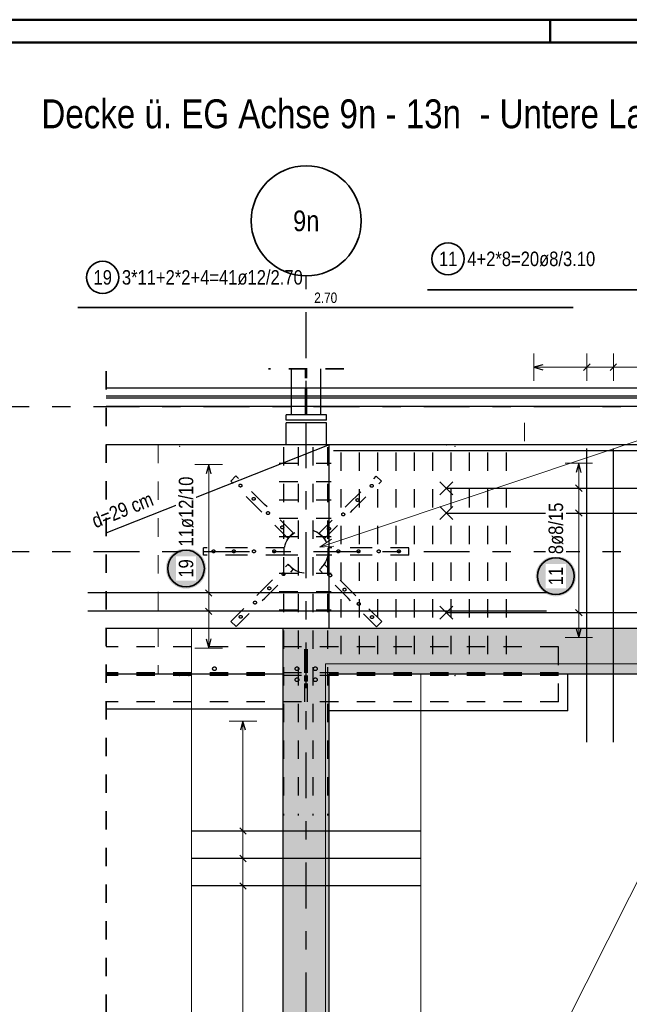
# Model space of a CAD drawing. Header units: millimetres. Extents: x -7.9 to 38.5, y -8.4 to 24.5.
# Tile 15 of 37: x 2.4 to 5.7, y 15.7 to 21. Entities that reach past the tile are written whole.
import ezdxf
from ezdxf.enums import TextEntityAlignment as Align

# ---------------------------------------------------------------- set-up
doc = ezdxf.new("R2010")
doc.units = ezdxf.units.MM
doc.linetypes.add('DASHDOTX2', pattern=[2, 1, -0.5, 0, -0.5])
doc.linetypes.add('HIDDEN', pattern=[0.375, 0.25, -0.125])
for name, color, linetype, lineweight in [('Achsen', 7, 'Continuous', 20), ('Mattenbewehrung', 7, 'Continuous', 20), ('Schraffuren', 7, 'Continuous', 20)]:
    doc.layers.add(name, color=color, linetype=linetype, lineweight=lineweight)
doc.styles.add('Arial Narrow', font='ARIALN.TTF')

msp = doc.modelspace()

# ---------------------------------------------------------------- hatches: boundary and pattern name
at = {"lineweight": 25, "true_color": 0xffffff}
for points in [[(3.374736, 18.03274), (3.374669, 18.036579), (3.374468, 18.040413), (3.374133, 18.044238), (3.373666, 18.048049), (3.373065, 18.051841), (3.372332, 18.05561), (3.371469, 18.059351), (3.370475, 18.06306), (3.369352, 18.066732), (3.368102, 18.070362), (3.366726, 18.073947), (3.365226, 18.077481), (3.363603, 18.080961), (3.36186, 18.084382), (3.359999, 18.08774), (3.358021, 18.091031), (3.35593, 18.094251), (3.353728, 18.097396), (3.351417, 18.100463), (3.349001, 18.103446), (3.346482, 18.106344), (3.343863, 18.109152), (3.341148, 18.111867), (3.33834, 18.114486), (3.335443, 18.117005), (3.332459, 18.119421), (3.329392, 18.121732), (3.326247, 18.123934), (3.323027, 18.126025), (3.319736, 18.128003), (3.316378, 18.129864), (3.312957, 18.131607), (3.309477, 18.13323), (3.305943, 18.13473), (3.302358, 18.136106), (3.298728, 18.137356), (3.295056, 18.138479), (3.291347, 18.139472), (3.287606, 18.140336), (3.283837, 18.141069), (3.280045, 18.141669), (3.276234, 18.142137), (3.272409, 18.142472), (3.268575, 18.142673), (3.264736, 18.14274), (3.260897, 18.142673), (3.257063, 18.142472), (3.253238, 18.142137), (3.249427, 18.141669), (3.245635, 18.141069), (3.241866, 18.140336), (3.238125, 18.139472), (3.234416, 18.138479), (3.230744, 18.137356), (3.227114, 18.136106), (3.223529, 18.13473), (3.219995, 18.13323), (3.216515, 18.131607), (3.213094, 18.129864), (3.209736, 18.128003), (3.206445, 18.126025), (3.203225, 18.123934), (3.20008, 18.121732), (3.197013, 18.119421), (3.194029, 18.117005), (3.191132, 18.114486), (3.188324, 18.111867), (3.185609, 18.109152), (3.18299, 18.106344), (3.180471, 18.103446), (3.178055, 18.100463), (3.175744, 18.097396), (3.173542, 18.094251), (3.171451, 18.091031), (3.169473, 18.08774), (3.167612, 18.084382), (3.165869, 18.080961), (3.164246, 18.077481), (3.162746, 18.073947), (3.16137, 18.070362), (3.16012, 18.066732), (3.158997, 18.06306), (3.158004, 18.059351), (3.15714, 18.05561), (3.156407, 18.051841), (3.155807, 18.048049), (3.155339, 18.044238), (3.155004, 18.040413), (3.154803, 18.036579), (3.154736, 18.03274), (3.154803, 18.028901), (3.155004, 18.025067), (3.155339, 18.021242), (3.155807, 18.017431), (3.156407, 18.013639), (3.15714, 18.00987), (3.158004, 18.006128), (3.158997, 18.00242), (3.16012, 17.998748), (3.16137, 17.995118), (3.162746, 17.991533), (3.164246, 17.987999), (3.165869, 17.984519), (3.167612, 17.981098), (3.169473, 17.97774), (3.171451, 17.974449), (3.173542, 17.971229), (3.175744, 17.968083), (3.178055, 17.965017), (3.180471, 17.962033), (3.18299, 17.959135), (3.185609, 17.956327), (3.188324, 17.953612), (3.191132, 17.950994), (3.194029, 17.948475), (3.197013, 17.946059), (3.20008, 17.943748), (3.203225, 17.941546), (3.206445, 17.939455), (3.209736, 17.937477), (3.213094, 17.935616), (3.216515, 17.933872), (3.219995, 17.93225), (3.223529, 17.93075), (3.227114, 17.929374), (3.230744, 17.928124), (3.234416, 17.927001), (3.238125, 17.926007), (3.241866, 17.925144), (3.245635, 17.924411), (3.249427, 17.92381), (3.253238, 17.923342), (3.257063, 17.923008), (3.260897, 17.922807), (3.264736, 17.92274), (3.268575, 17.922807), (3.272409, 17.923008), (3.276234, 17.923342), (3.280045, 17.92381), (3.283837, 17.924411), (3.287606, 17.925144), (3.291347, 17.926007), (3.295056, 17.927001), (3.298728, 17.928124), (3.302358, 17.929374), (3.305943, 17.93075), (3.309477, 17.93225), (3.312957, 17.933872), (3.316378, 17.935616), (3.319736, 17.937477), (3.323027, 17.939455), (3.326247, 17.941546), (3.329392, 17.943748), (3.332459, 17.946059), (3.335443, 17.948475), (3.33834, 17.950994), (3.341148, 17.953612), (3.343863, 17.956327), (3.346482, 17.959135), (3.349001, 17.962033), (3.351417, 17.965017), (3.353728, 17.968083), (3.35593, 17.971229), (3.358021, 17.974449), (3.359999, 17.97774), (3.36186, 17.981098), (3.363603, 17.984519), (3.365226, 17.987999), (3.366726, 17.991533), (3.368102, 17.995118), (3.369352, 17.998748), (3.370475, 18.00242), (3.371469, 18.006128), (3.372332, 18.00987), (3.373065, 18.013639), (3.373666, 18.017431), (3.374133, 18.021242), (3.374468, 18.025067)], [(5.390379, 17.991157), (5.390312, 17.994996), (5.390111, 17.998831), (5.389776, 18.002656), (5.389308, 18.006467), (5.388707, 18.010259), (5.387975, 18.014028), (5.387111, 18.017769), (5.386117, 18.021478), (5.384995, 18.025149), (5.383745, 18.02878), (5.382369, 18.032364), (5.380869, 18.035898), (5.379246, 18.039378), (5.377503, 18.042799), (5.375641, 18.046157), (5.373664, 18.049449), (5.371573, 18.052669), (5.36937, 18.055814), (5.36706, 18.05888), (5.364643, 18.061864), (5.362125, 18.064762), (5.359506, 18.06757), (5.356791, 18.070285), (5.353983, 18.072903), (5.351085, 18.075422), (5.348101, 18.077839), (5.345035, 18.080149), (5.34189, 18.082352), (5.33867, 18.084443), (5.335379, 18.08642), (5.33202, 18.088282), (5.328599, 18.090025), (5.32512, 18.091647), (5.321585, 18.093148), (5.318001, 18.094524), (5.31437, 18.095774), (5.310699, 18.096896), (5.30699, 18.09789), (5.303249, 18.098754), (5.29948, 18.099486), (5.295688, 18.100087), (5.291877, 18.100555), (5.288052, 18.10089), (5.284218, 18.10109), (5.280379, 18.101157), (5.27654, 18.10109), (5.272705, 18.10089), (5.26888, 18.100555), (5.26507, 18.100087), (5.261277, 18.099486), (5.257508, 18.098754), (5.253767, 18.09789), (5.250058, 18.096896), (5.246387, 18.095774), (5.242756, 18.094524), (5.239172, 18.093148), (5.235638, 18.091647), (5.232158, 18.090025), (5.228737, 18.088282), (5.225379, 18.08642), (5.222087, 18.084443), (5.218867, 18.082352), (5.215722, 18.080149), (5.212656, 18.077839), (5.209672, 18.075422), (5.206774, 18.072903), (5.203966, 18.070285), (5.201251, 18.06757), (5.198633, 18.064762), (5.196114, 18.061864), (5.193697, 18.05888), (5.191387, 18.055814), (5.189184, 18.052669), (5.187093, 18.049449), (5.185116, 18.046157), (5.183254, 18.042799), (5.181511, 18.039378), (5.179889, 18.035898), (5.178388, 18.032364), (5.177012, 18.02878), (5.175762, 18.025149), (5.17464, 18.021478), (5.173646, 18.017769), (5.172782, 18.014028), (5.17205, 18.010259), (5.171449, 18.006467), (5.170981, 18.002656), (5.170647, 17.998831), (5.170446, 17.994996), (5.170379, 17.991157), (5.170446, 17.987319), (5.170647, 17.983484), (5.170981, 17.979659), (5.171449, 17.975848), (5.17205, 17.972056), (5.172782, 17.968287), (5.173646, 17.964546), (5.17464, 17.960837), (5.175762, 17.957166), (5.177012, 17.953535), (5.178388, 17.949951), (5.179889, 17.946416), (5.181511, 17.942937), (5.183254, 17.939516), (5.185116, 17.936157), (5.187093, 17.932866), (5.189184, 17.929646), (5.191387, 17.926501), (5.193697, 17.923435), (5.196114, 17.920451), (5.198633, 17.917553), (5.201251, 17.914745), (5.203966, 17.91203), (5.206774, 17.909412), (5.209672, 17.906893), (5.212656, 17.904476), (5.215722, 17.902166), (5.218867, 17.899963), (5.222087, 17.897872), (5.225379, 17.895895), (5.228737, 17.894033), (5.232158, 17.89229), (5.235638, 17.890667), (5.239172, 17.889167), (5.242756, 17.887791), (5.246387, 17.886541), (5.250058, 17.885419), (5.253767, 17.884425), (5.257508, 17.883561), (5.261277, 17.882829), (5.26507, 17.882228), (5.26888, 17.88176), (5.272705, 17.881425), (5.27654, 17.881224), (5.280379, 17.881157), (5.284218, 17.881224), (5.288052, 17.881425), (5.291877, 17.88176), (5.295688, 17.882228), (5.29948, 17.882829), (5.303249, 17.883561), (5.30699, 17.884425), (5.310699, 17.885419), (5.31437, 17.886541), (5.318001, 17.887791), (5.321585, 17.889167), (5.32512, 17.890667), (5.328599, 17.89229), (5.33202, 17.894033), (5.335379, 17.895895), (5.33867, 17.897872), (5.34189, 17.899963), (5.345035, 17.902166), (5.348101, 17.904476), (5.351085, 17.906893), (5.353983, 17.909412), (5.356791, 17.91203), (5.359506, 17.914745), (5.362125, 17.917553), (5.364643, 17.920451), (5.36706, 17.923435), (5.36937, 17.926501), (5.371573, 17.929646), (5.373664, 17.932866), (5.375641, 17.936157), (5.377503, 17.939516), (5.379246, 17.942937), (5.380869, 17.946416), (5.382369, 17.949951), (5.383745, 17.953535), (5.384995, 17.957166), (5.386117, 17.960837), (5.387111, 17.964546), (5.387975, 17.968287), (5.388707, 17.972056), (5.389308, 17.975848), (5.389776, 17.979659), (5.390111, 17.983484)]]:
    msp.add_hatch(color=7, dxfattribs=at).paths.add_polyline_path(points)
at = {"layer": 'Schraffuren', "lineweight": 13, "true_color": 0xd7ffd7}
for points in [[(4.04492, 17.706544), (4.04492, 1.546548), (3.79492, 1.546548), (3.79492, 17.706548)], [(5.34492, 17.706548), (5.34492, 17.456544), (4.04492, 17.456544), (4.04492, 17.706544)], [(16.89992, 17.456544), (5.34492, 17.456544), (5.34492, 17.706548), (16.89992, 17.706544)]]:
    msp.add_hatch(color=254, dxfattribs=at).paths.add_polyline_path(points)

# ---------------------------------------------------------------- linework, layer by layer
at = {"color": 4, "linetype": 'Continuous', "lineweight": 50}
for p, q in [((37.5, 21.025), (0, 21.025)), ((37.375, 20.9), (0.5, 20.9))]:
    msp.add_line(p, q, dxfattribs=at)
at = {"color": 4, "linetype": 'Continuous', "lineweight": 50, "ltscale": 0.4}
msp.add_line((5.25, 21.025), (5.25, 20.9), dxfattribs=at)
at = {"color": 5, "linetype": 'Continuous', "lineweight": 18}
for p, q in [((10.225736, 20.237258), (3.993151, 18.149608)), ((3.46322, 18.599547), (3.31322, 18.599547)), ((3.38822, 17.599544), (3.38822, 18.599547)), ((5.480379, 18.606547), (5.330379, 18.606547)), ((5.405379, 18.606547), (5.405379, 17.656544)), ((5.480379, 18.470832), (5.330379, 18.470832)), ((5.480379, 18.335118), (5.330379, 18.335118)), ((3.993151, 18.149608), (4.057885, 18.192485)), ((4.070651, 18.154374), (3.993151, 18.149608)), ((3.31322, 17.899545), (3.46322, 17.899545)), ((3.31322, 17.799545), (3.46322, 17.799545)), ((5.480379, 17.792259), (5.330379, 17.792259)), ((5.330379, 17.656544), (5.480379, 17.656544)), ((3.31322, 17.599544), (3.46322, 17.599544)), ((3.65, 17.201534), (3.5, 17.201534)), ((3.575, 1.761548), (3.575, 17.201534)), ((3.5, 16.601923), (3.65, 16.601923)), ((3.5, 16.45202), (3.65, 16.45202)), ((3.5, 16.302117), (3.65, 16.302117))]:
    msp.add_line(p, q, dxfattribs=at)
at = {"color": 2, "linetype": 'Continuous', "lineweight": 35}
for p, q in [((4.579969, 19.551771), (7.679969, 19.551771)), ((2.675266, 19.456047), (5.375266, 19.456047))]:
    msp.add_line(p, q, dxfattribs=at)
at = {"color": 2, "linetype": 'HIDDEN', "lineweight": 35, "ltscale": 0.25}
for p, q in [((2.829734, 0.809729), (2.829734, 19.141548)), ((4.124969, 19.122048), (3.714969, 19.122048))]:
    msp.add_line(p, q, dxfattribs=at)
at = {"color": 3, "linetype": 'Continuous', "lineweight": 25}
for p, q in [((3.839969, 18.871548), (3.839969, 19.122048)), ((3.999969, 18.871548), (3.999969, 19.122048)), ((3.839969, 19.016548), (2.829734, 19.016548)), ((6.139971, 19.016548), (3.999969, 19.016548)), ((3.839969, 18.972048), (2.829734, 18.972048)), ((3.839969, 18.961048), (2.829734, 18.961048)), ((6.139971, 18.972048), (3.999969, 18.972048)), ((6.139971, 18.961048), (3.999969, 18.961048)), ((3.839969, 18.916548), (2.829734, 18.916548)), ((6.139971, 18.916548), (3.999969, 18.916548)), ((3.809969, 18.841548), (3.809969, 18.871548)), ((3.839969, 18.871548), (3.809969, 18.871548)), ((4.029969, 18.841548), (3.809969, 18.841548)), ((3.999969, 18.871548), (3.839969, 18.871548)), ((4.029969, 18.871548), (3.999969, 18.871548)), ((4.029969, 18.841548), (4.029969, 18.871548)), ((3.809969, 18.706548), (3.809969, 18.826548)), ((4.029969, 18.826548), (3.809969, 18.826548)), ((4.029969, 18.706548), (4.029969, 18.826548)), ((4.04492, 18.706547), (2.827314, 18.224916)), ((4.04492, 18.706547), (2.829734, 18.706547)), ((4.04492, 17.706544), (4.04492, 18.706548)), ((17.270275, 18.706547), (4.04492, 18.706547)), ((4.069288, 18.676547), (11.069288, 18.676548)), ((3.38822, 18.599547), (3.374822, 18.549547)), ((3.401617, 18.549547), (3.38822, 18.599547)), ((5.405379, 18.606547), (5.391981, 18.556547)), ((5.418776, 18.556547), (5.405379, 18.606547)), ((4.719396, 18.435477), (4.648685, 18.506188)), ((4.719396, 18.506188), (4.648685, 18.435477)), ((4.684041, 18.470832), (7.727832, 18.470832)), ((5.423056, 18.453155), (5.387701, 18.48851)), ((4.719396, 18.299762), (4.648685, 18.370473)), ((4.719396, 18.370473), (4.648685, 18.299762)), ((4.684041, 18.335118), (7.727832, 18.335118)), ((5.423056, 18.31744), (5.387701, 18.352795)), ((5.230245, 17.899545), (2.730245, 17.899545)), ((3.370542, 17.917223), (3.405898, 17.881867)), ((4.719396, 17.756903), (4.648685, 17.827614)), ((4.719396, 17.827614), (4.648685, 17.756903)), ((5.230245, 17.799545), (2.730245, 17.799545)), ((3.370542, 17.817222), (3.405898, 17.781867)), ((4.684041, 17.792259), (7.727832, 17.792259)), ((5.423056, 17.774581), (5.387701, 17.809936)), ((3.79492, 17.706548), (2.829734, 17.706547)), ((5.391981, 17.706544), (5.405379, 17.656544)), ((5.405379, 17.656544), (5.418776, 17.706544)), ((3.374822, 17.649544), (3.38822, 17.599544)), ((3.38822, 17.599544), (3.401617, 17.649544)), ((3.79492, 17.456544), (2.829734, 17.456544)), ((5.344918, 17.256544), (5.344918, 17.456544)), ((3.79492, 17.266544), (2.829734, 17.266544)), ((5.344918, 17.256544), (4.04492, 17.256544)), ((3.575, 17.201534), (3.561603, 17.151534)), ((3.588397, 17.151534), (3.575, 17.201534)), ((4.544914, 16.601923), (3.294914, 16.601923)), ((3.557322, 16.6196), (3.592678, 16.584245)), ((4.544914, 16.45202), (3.294914, 16.45202)), ((3.557322, 16.469698), (3.592678, 16.434342)), ((3.557322, 16.319795), (3.592678, 16.284439)), ((4.544914, 16.302117), (3.294914, 16.302117))]:
    msp.add_line(p, q, dxfattribs=at)
at = {"color": 3, "linetype": 'HIDDEN', "lineweight": 25, "ltscale": 0.25}
for p, q in [((3.916219, 18.871548), (3.916219, 19.122048)), ((3.923719, 18.871548), (3.923719, 19.122048)), ((3.916783, 19.016548), (3.839969, 19.016548)), ((3.916783, 18.972048), (3.916783, 19.016548)), ((3.923884, 18.972048), (3.923884, 19.016548)), ((3.999969, 19.016548), (3.923884, 19.016548)), ((3.916783, 18.972048), (3.839969, 18.972048)), ((3.916783, 18.961048), (3.839969, 18.961048)), ((3.916783, 18.961048), (3.916783, 18.972048)), ((3.916783, 18.916548), (3.916783, 18.961048)), ((3.923884, 18.961048), (3.923884, 18.972048)), ((3.999969, 18.972048), (3.923884, 18.972048)), ((3.923884, 18.916548), (3.923884, 18.961048)), ((3.999969, 18.961048), (3.923884, 18.961048)), ((3.916783, 18.916548), (3.839969, 18.916548)), ((3.999969, 18.916548), (3.923884, 18.916548)), ((3.795406, 18.694796), (3.795406, 16.686297)), ((3.875406, 18.694796), (3.875406, 16.686297)), ((3.955406, 18.694796), (3.955406, 16.686297)), ((4.035406, 18.694796), (4.035406, 16.686297)), ((4.108778, 18.665617), (4.108778, 17.543792)), ((4.208778, 18.665617), (4.208778, 17.543792)), ((4.308778, 18.665617), (4.308778, 17.543792)), ((4.408778, 18.665617), (4.408778, 17.543792)), ((4.508778, 18.665617), (4.508778, 17.543792)), ((4.608778, 18.665617), (4.608778, 17.543792)), ((4.708778, 18.665617), (4.708778, 17.543792)), ((4.808778, 18.665617), (4.808778, 17.543792)), ((4.908778, 18.665617), (4.908778, 17.543792)), ((5.008778, 18.665617), (5.008778, 17.543792)), ((3.773276, 18.607329), (4.055741, 18.607329)), ((3.508433, 18.509796), (3.536717, 18.53808)), ((3.692281, 18.382517), (3.536717, 18.53808)), ((4.146243, 18.381103), (4.301807, 18.536666)), ((4.330091, 18.508382), (4.301807, 18.536666)), ((3.663996, 18.354233), (3.508433, 18.509796)), ((3.773276, 18.507329), (4.055741, 18.507329)), ((4.174528, 18.352818), (4.330091, 18.508382)), ((3.847844, 18.226953), (3.692281, 18.382517)), ((3.773276, 18.407329), (4.055741, 18.407329)), ((3.99068, 18.225539), (4.146243, 18.381103)), ((3.81956, 18.198669), (3.663996, 18.354233)), ((3.773276, 18.307329), (4.055741, 18.307329)), ((4.018964, 18.197255), (4.174528, 18.352818)), ((3.773276, 18.207329), (4.055741, 18.207329)), ((3.81956, 18.198669), (3.847844, 18.226953)), ((4.018964, 18.197255), (3.99068, 18.225539)), ((3.359969, 18.106544), (3.359969, 18.146544)), ((3.579969, 18.146544), (3.359969, 18.146544)), ((3.799969, 18.146544), (3.579969, 18.146544)), ((3.799969, 18.106544), (3.799969, 18.146544)), ((4.039969, 18.106544), (4.039969, 18.146544)), ((4.259969, 18.146544), (4.039969, 18.146544)), ((4.479969, 18.146544), (4.259969, 18.146544)), ((4.479969, 18.106544), (4.479969, 18.146544)), ((3.579969, 18.106544), (3.359969, 18.106544)), ((3.799969, 18.106544), (3.579969, 18.106544)), ((3.773276, 18.107329), (4.055741, 18.107329)), ((4.259969, 18.106544), (4.039969, 18.106544)), ((4.479969, 18.106544), (4.259969, 18.106544)), ((3.665411, 17.90027), (3.820974, 18.055834)), ((3.849258, 18.027549), (3.820974, 18.055834)), ((3.992094, 18.026135), (4.020378, 18.054419)), ((4.175942, 17.898856), (4.020378, 18.054419)), ((3.693695, 17.871986), (3.849258, 18.027549)), ((3.773276, 18.007329), (4.055741, 18.007329)), ((4.147658, 17.870572), (3.992094, 18.026135)), ((3.509847, 17.744707), (3.665411, 17.90027)), ((3.773276, 17.907329), (4.055741, 17.907329)), ((4.331505, 17.743292), (4.175942, 17.898856)), ((3.538131, 17.716422), (3.693695, 17.871986)), ((4.303221, 17.715008), (4.147658, 17.870572)), ((3.773276, 17.807329), (4.055741, 17.807329)), ((3.538131, 17.716422), (3.509847, 17.744707)), ((4.303221, 17.715008), (4.331505, 17.743292)), ((5.294918, 17.606544), (2.829734, 17.606544)), ((3.912042, 17.493544), (3.912042, 17.606544)), ((3.927042, 17.493544), (3.927042, 17.606544)), ((5.294918, 17.306544), (5.294918, 17.606544)), ((5.294918, 17.463544), (2.829734, 17.463544)), ((5.294918, 17.449544), (2.829734, 17.449544)), ((3.912042, 17.463544), (3.912042, 17.493544)), ((3.927042, 17.493544), (3.912042, 17.493544)), ((3.912042, 17.419544), (3.912042, 17.449544)), ((3.927042, 17.463544), (3.927042, 17.493544)), ((3.927042, 17.419544), (3.927042, 17.449544)), ((3.912042, 17.306544), (3.912042, 17.419544)), ((3.927042, 17.419544), (3.912042, 17.419544)), ((3.927042, 17.306544), (3.927042, 17.419544)), ((5.294918, 17.306544), (2.829734, 17.306544))]:
    msp.add_line(p, q, dxfattribs=at)
at = {"color": 9, "linetype": 'HIDDEN', "lineweight": 0, "ltscale": 0.25}
for p, q in [((5.109971, 18.826548), (5.109971, 18.706548)), ((3.113743, 18.706548), (3.113743, 17.456544))]:
    msp.add_line(p, q, dxfattribs=at)
at = {"color": 9, "linetype": 'Continuous', "lineweight": 0}
for p, q in [((3.294914, 1.546544), (3.294914, 17.706544)), ((4.54492, 5.59655), (4.54492, 17.456544))]:
    msp.add_line(p, q, dxfattribs=at)
at = {"color": 7, "linetype": 'Continuous', "lineweight": 18}
for p, q in [((6.321333, 17.513542), (4.024914, 17.513542)), ((4.024914, 17.513542), (4.024914, 12.946553)), ((6.321333, 17.513542), (4.024914, 12.946553))]:
    msp.add_line(p, q, dxfattribs=at)
at = {"color": 2, "linetype": 'Continuous', "lineweight": 35}
for centre, radius in [((4.692832, 19.721128), 0.0875), ((2.81026, 19.620182), 0.0875), ((3.264736, 18.03274), 0.1), ((5.280379, 17.991157), 0.1)]:
    msp.add_circle(centre, radius, dxfattribs=at)
at = {"color": 9, "linetype": 'Continuous', "lineweight": 0}
for centre in [(3.230245, 18.699548), (4.684041, 18.706547), (4.730245, 18.699548), (3.230245, 17.449544), (3.280245, 17.449544), (4.684041, 17.456543), (4.730245, 17.449544)]:
    msp.add_circle(centre, 0.00111, dxfattribs=at)
at = {"color": 3, "linetype": 'HIDDEN', "lineweight": 25, "ltscale": 0.25}
for centre, radius in [((3.561466, 18.485047), 0.008), ((4.277058, 18.483633), 0.008), ((3.633591, 18.412923), 0.008), ((4.199276, 18.405851), 0.008), ((3.711373, 18.335141), 0.008), ((4.121495, 18.32807), 0.008), ((3.789154, 18.257359), 0.008), ((4.043713, 18.250288), 0.008), ((3.919969, 18.126544), 0.12), ((3.414969, 18.126544), 0.008), ((3.524969, 18.126544), 0.008), ((3.634969, 18.126544), 0.008), ((3.744969, 18.126544), 0.008), ((4.094969, 18.126544), 0.008), ((4.204969, 18.126544), 0.008), ((4.314969, 18.126544), 0.008), ((4.424969, 18.126544), 0.008), ((3.796225, 18.002801), 0.008), ((4.050784, 17.99573), 0.008), ((3.718444, 17.925019), 0.008), ((4.128566, 17.917948), 0.008), ((3.640662, 17.847237), 0.008), ((4.206347, 17.840166), 0.008), ((3.56288, 17.769455), 0.008), ((4.278472, 17.768041), 0.008), ((3.419528, 17.486544), 0.01), ((3.869542, 17.486544), 0.01), ((3.969542, 17.486544), 0.01), ((3.869542, 17.426544), 0.01), ((3.969542, 17.426544), 0.01)]:
    msp.add_circle(centre, radius, dxfattribs=at)
at = {"layer": 'Achsen', "color": 3, "linetype": 'DASHDOTX2', "lineweight": 25, "ltscale": 0.25}
for p, q in [((3.919969, 0.580289), (3.919969, 19.628283)), ((2.160322, 18.916548), (19.677826, 18.916548)), ((2.160322, 18.126548), (19.677826, 18.126548))]:
    msp.add_line(p, q, dxfattribs=at)
at = {"layer": 'Achsen', "color": 2, "linetype": 'Continuous', "lineweight": 35}
msp.add_circle((3.919931, 19.928283), 0.3, dxfattribs=at)
at = {"layer": 'Mattenbewehrung', "color": 5, "linetype": 'Continuous', "lineweight": 18}
for p, q in [((5.159971, 19.205395), (5.159971, 19.055395)), ((5.449304, 19.205395), (5.449304, 19.055395)), ((5.593971, 19.205395), (5.593971, 19.055395)), ((5.159971, 19.130395), (7.329969, 19.130395))]:
    msp.add_line(p, q, dxfattribs=at)
at = {"layer": 'Mattenbewehrung', "color": 3, "linetype": 'Continuous', "lineweight": 25}
for p, q in [((5.209971, 19.143793), (5.159971, 19.130395)), ((5.159971, 19.130395), (5.209971, 19.116998)), ((5.466982, 19.148073), (5.431626, 19.112718)), ((5.611648, 19.148073), (5.576293, 19.112718)), ((5.449304, 17.086548), (5.449304, 18.686548)), ((5.593971, 17.086548), (5.593971, 18.686548)), ((3.794914, 3.996544), (3.794914, 17.706544)), ((4.04492, 17.706548), (3.79492, 17.706548)), ((5.34492, 17.706548), (4.04492, 17.706548)), ((16.89992, 17.706552), (5.34492, 17.706548)), ((4.04492, 5.59655), (4.04492, 17.456544)), ((5.34492, 17.456544), (4.04492, 17.456544)), ((16.89992, 17.456544), (5.34492, 17.456544))]:
    msp.add_line(p, q, dxfattribs=at)

# ---------------------------------------------------------------- texts
at = {"color": 1, "lineweight": 70, "style": 'Arial Narrow'}
msp.add_text('Decke ü. EG Achse 9n - 13n  - Untere Lage -   M. 1:25', height=0.1575, dxfattribs=at).set_placement((2.476624, 20.433151))
at = {"color": 2, "lineweight": 35, "style": 'Arial Narrow'}
msp.add_text('d=29 cm', height=0.07875, rotation=21.5815, dxfattribs=at).set_placement((2.770452, 18.251799))
at = {"color": 2, "lineweight": 35, "char_height": 0.07875, "attachment_point": 1, "line_spacing_factor": 0.9, "style": 'Arial Narrow'}
for s, insert in [('11', (4.64322, 19.760503)), ('4+2*8=20ø8/3.10', (4.797832, 19.760503)), ('19', (2.760648, 19.659557)), ('3*11+2*2+4=41ø12/2.70', (2.91526, 19.659557))]:
    msp.add_mtext(s, dxfattribs=dict(at, insert=insert))
at = {"color": 3, "lineweight": 25, "insert": (3.963391, 19.537297), "char_height": 0.05625, "attachment_point": 1, "line_spacing_factor": 0.9, "style": 'Arial Narrow'}
msp.add_mtext('2.70', dxfattribs=at)
at = {"layer": 'Achsen', "color": 4, "lineweight": 50, "style": 'Arial Narrow'}
msp.add_text('9n', height=0.1125, dxfattribs=at).set_placement((3.919931, 19.928283), align=Align.MIDDLE_CENTER)

# ---------------------------------------------------------------- next in the draw order: texts
at = {"color": 2, "lineweight": 35, "char_height": 0.07875, "attachment_point": 1, "rotation": 90, "line_spacing_factor": 0.9, "style": 'Arial Narrow', "bg_fill": 3, "box_fill_scale": 1.2, "bg_fill_color": 256, "bg_fill_true_color": 13158600, "bg_fill_transparency": 0}
for s, insert in [('11ø12/10', (3.225361, 18.15274)), ('8ø8/15', (5.241004, 18.111157)), ('19', (3.225361, 17.983127)), ('11', (5.241004, 17.941545))]:
    msp.add_mtext(s, dxfattribs=dict(at, insert=insert))

doc.saveas('drawing.dxf')
